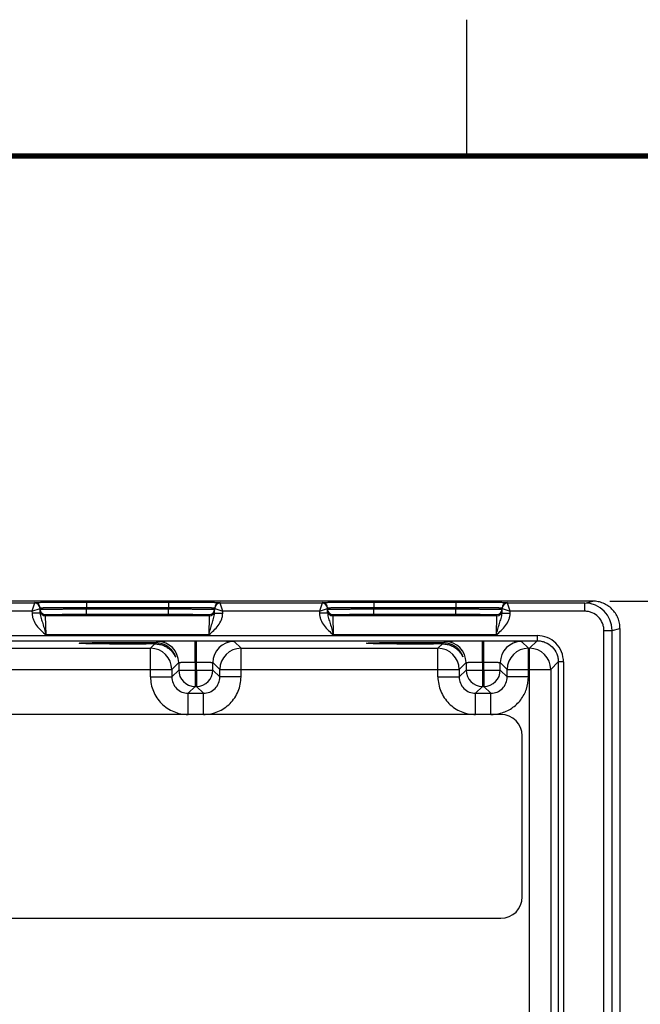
# Model space of a CAD drawing. Header units: inches. Extents: x 0 to 34, y 0 to 22.
# Tile 89 of 101: x 19.6 to 21.9, y 18.4 to 22. Entities that reach past the tile are written whole.
import ezdxf

# ---------------------------------------------------------------- set-up
doc = ezdxf.new("R2010")
doc.units = ezdxf.units.IN
doc.header["$LTSCALE"] = 1.87
doc.header["$MEASUREMENT"] = 0
doc.layers.get('0').update_dxf_attribs({"linetype": 'CONTINUOUS'})
doc.layers.add('DIMENSIONS', color=7, linetype='CONTINUOUS')
doc.styles.get("Standard").update_dxf_attribs({"font": 'txt', "width": 0.8})
doc.dimstyles.new('DIMSTYLE_1', dxfattribs={"dimtxt": 0.125, "dimasz": 0.18, "dimexe": 0.125, "dimexo": 0.0625, "dimgap": 0.0625, "dimtad": 0, "dimtih": 1, "dimtoh": 1, "dimzin": 4, "dimdsep": 46, "dimtxsty": 'STANDARD', "dimblk": '_FILLED', "dimblk1": '_FILLED', "dimblk2": '_FILLED', "dimcen": 0.09, "dimazin": 1, "dimtp": 0.001, "dimtm": 0.001, "dimtfac": 1, "dimtofl": 0, "dimtmove": 0, "dimatfit": 3, "dimldrblk": '_FILLED', "dimfxl": 1, "dimtolj": 1, "dimtzin": 4, "dimarcsym": 0})

# ---------------------------------------------------------------- blocks, each defined once
blk = doc.blocks.new('_FILLED')
at = {"color": 0, "linetype": 'BYBLOCK'}
blk.add_solid([(0, 0), (-1, 0.174), (-1, -0.174)], dxfattribs=at)
blk = doc.blocks.new('*D7')
at = {"layer": 'DIMENSIONS', "color": 2, "linetype": 'CONTINUOUS'}
for p, q in [((21.776, 19.8657), (22.6885, 19.8657)), ((22.5635, 19.8657), (22.5635, 18.2562)), ((22.5635, 16.3967), (22.5635, 18.0062)), ((21.776, 16.3967), (22.6885, 16.3967))]:
    blk.add_line(p, q, dxfattribs=at)
at = {"layer": 'DIMENSIONS', "color": 2, "linetype": 'CONTINUOUS', "xscale": 0.18, "yscale": 0.18, "zscale": 0.18}
for p, rotation in [((22.5635, 19.8657), 90), ((22.5635, 16.3967), 270)]:
    blk.add_blockref('_FILLED', p, dxfattribs=dict(at, rotation=rotation))
at = {"layer": 'DIMENSIONS', "color": 2, "linetype": 'CONTINUOUS', "insert": (22.5635, 18.1937), "char_height": 0.125, "width": 1.125, "attachment_point": 2, "line_spacing_factor": 0.9}
blk.add_mtext('3.47{\\ftxt.shx;\\W1.000000;\\H0.125000; }[88.1]', dxfattribs=at)

msp = doc.modelspace()

# ---------------------------------------------------------------- linework, layer by layer
at = {"color": 2, "linetype": 'CONTINUOUS'}
msp.add_line((21.25, 22), (21.25, 21.5), dxfattribs=at)
at = {"color": 7, "linetype": 'CONTINUOUS'}
for p, q in [((21.7135, 19.8657), (17.1957, 19.8657)), ((19.6651, 19.8585), (19.2909, 19.8585)), ((19.6651, 19.8585), (19.6553, 19.8285)), ((19.6651, 19.8585), (19.6651, 19.861)), ((19.855, 19.8618), (20.1559, 19.8618)), ((19.855, 19.8618), (19.855, 19.8422)), ((19.855, 19.8422), (20.1559, 19.8422)), ((19.8551, 19.8372), (19.855, 19.8422)), ((20.1559, 19.8618), (20.1559, 19.8422)), ((20.1559, 19.8372), (20.1559, 19.8422)), ((20.3459, 19.861), (20.3459, 19.8585)), ((20.7201, 19.8585), (20.3459, 19.8585)), ((20.3557, 19.8285), (20.3459, 19.8585)), ((20.7201, 19.8585), (20.7103, 19.8285)), ((20.7201, 19.8585), (20.7201, 19.861)), ((20.91, 19.8618), (21.2109, 19.8618)), ((20.91, 19.8618), (20.91, 19.8422)), ((20.91, 19.8422), (21.2109, 19.8422)), ((20.9101, 19.8372), (20.91, 19.8422)), ((21.2109, 19.8618), (21.2109, 19.8422)), ((21.2109, 19.8372), (21.2109, 19.8422)), ((21.4009, 19.861), (21.4009, 19.8585)), ((21.6845, 19.8585), (21.4009, 19.8585)), ((21.4107, 19.8285), (21.4009, 19.8585)), ((21.6845, 19.8585), (21.7135, 19.8657)), ((21.6845, 19.8285), (21.6845, 19.8585)), ((19.6553, 19.8285), (19.3007, 19.8285)), ((19.6553, 19.8285), (19.6851, 19.8388)), ((19.6553, 19.8285), (19.6554, 19.8213)), ((19.6854, 19.8218), (19.6554, 19.8213)), ((19.6854, 19.8218), (19.6851, 19.8413)), ((19.7053, 19.8116), (19.7052, 19.8162)), ((20.3057, 19.8116), (19.7053, 19.8116)), ((19.7068, 19.7416), (19.7053, 19.8116)), ((19.8118, 19.8157), (19.8154, 19.816)), ((19.8154, 19.8154), (19.8118, 19.8157)), ((19.822, 19.8152), (19.8154, 19.8154)), ((19.8167, 19.8153), (19.8158, 19.8154)), ((19.8177, 19.8153), (19.8167, 19.8153)), ((19.8197, 19.8152), (19.8177, 19.8153)), ((19.822, 19.8152), (19.8197, 19.8152)), ((19.8248, 19.8151), (19.822, 19.8152)), ((19.8279, 19.815), (19.8248, 19.8151)), ((19.8315, 19.815), (19.8279, 19.815)), ((19.8355, 19.8149), (19.8315, 19.815)), ((19.8399, 19.8148), (19.8355, 19.8149)), ((19.8448, 19.8148), (19.8399, 19.8148)), ((19.8502, 19.8147), (19.8448, 19.8148)), ((19.8561, 19.8146), (19.8502, 19.8147)), ((19.8551, 19.8372), (20.1559, 19.8372)), ((19.8551, 19.8176), (19.8551, 19.8372)), ((19.8551, 19.8176), (20.1559, 19.8176)), ((19.8624, 19.8146), (19.8561, 19.8146)), ((19.8693, 19.8145), (19.8624, 19.8146)), ((19.8766, 19.8144), (19.8693, 19.8145)), ((19.8845, 19.8144), (19.8766, 19.8144)), ((19.893, 19.8143), (19.8845, 19.8144)), ((19.9021, 19.8143), (19.893, 19.8143)), ((19.9118, 19.8142), (19.9021, 19.8143)), ((19.9221, 19.8142), (19.9118, 19.8142)), ((19.9332, 19.8141), (19.9221, 19.8142)), ((19.9449, 19.8141), (19.9332, 19.8141)), ((19.9573, 19.8141), (19.9449, 19.8141)), ((19.9703, 19.814), (19.9573, 19.8141)), ((19.984, 19.814), (19.9703, 19.814)), ((19.9984, 19.814), (19.984, 19.814)), ((20.0135, 19.814), (19.9984, 19.814)), ((20.024, 19.814), (20.0135, 19.814)), ((20.0349, 19.814), (20.024, 19.814)), ((20.0464, 19.8141), (20.0349, 19.814)), ((20.0581, 19.8141), (20.0464, 19.8141)), ((20.0697, 19.8141), (20.0581, 19.8141)), ((20.0808, 19.8141), (20.0697, 19.8141)), ((20.091, 19.8142), (20.0808, 19.8141)), ((20.1003, 19.8142), (20.091, 19.8142)), ((20.109, 19.8143), (20.1003, 19.8142)), ((20.1171, 19.8143), (20.109, 19.8143)), ((20.1248, 19.8144), (20.1171, 19.8143)), ((20.1319, 19.8144), (20.1248, 19.8144)), ((20.1385, 19.8145), (20.1319, 19.8144)), ((20.1473, 19.8146), (20.1385, 19.8145)), ((20.1549, 19.8146), (20.1473, 19.8146)), ((20.1617, 19.8147), (20.1549, 19.8146)), ((20.1559, 19.8176), (20.1559, 19.8372)), ((20.1677, 19.8148), (20.1617, 19.8147)), ((20.173, 19.8149), (20.1677, 19.8148)), ((20.1777, 19.8149), (20.173, 19.8149)), ((20.1819, 19.815), (20.1777, 19.8149)), ((20.1855, 19.8151), (20.1819, 19.815)), ((20.1876, 19.8151), (20.1855, 19.8151)), ((20.1895, 19.8152), (20.1876, 19.8151)), ((20.1956, 19.8154), (20.189, 19.8152)), ((20.1912, 19.8152), (20.1895, 19.8152)), ((20.1927, 19.8153), (20.1912, 19.8152)), ((20.194, 19.8153), (20.1927, 19.8153)), ((20.195, 19.8154), (20.194, 19.8153)), ((20.1959, 19.8154), (20.195, 19.8154)), ((20.1956, 19.816), (20.1992, 19.8157)), ((20.1992, 19.8157), (20.1956, 19.8154)), ((20.3057, 19.8116), (20.3042, 19.7416)), ((20.3058, 19.8162), (20.3057, 19.8116)), ((20.3256, 19.8218), (20.3259, 19.8413)), ((20.3256, 19.8218), (20.3556, 19.8213)), ((20.3259, 19.8388), (20.3557, 19.8285)), ((20.3556, 19.8213), (20.3557, 19.8285)), ((20.7103, 19.8285), (20.3557, 19.8285)), ((20.7103, 19.8285), (20.7401, 19.8388)), ((20.7103, 19.8285), (20.7104, 19.8213)), ((20.7404, 19.8218), (20.7104, 19.8213)), ((20.7404, 19.8218), (20.7401, 19.8413)), ((20.7603, 19.8116), (20.7602, 19.8162)), ((21.3607, 19.8116), (20.7603, 19.8116)), ((20.7618, 19.7416), (20.7603, 19.8116)), ((20.8668, 19.8157), (20.8704, 19.816)), ((20.8704, 19.8154), (20.8668, 19.8157)), ((20.877, 19.8152), (20.8704, 19.8154)), ((20.8717, 19.8153), (20.8708, 19.8154)), ((20.8727, 19.8153), (20.8717, 19.8153)), ((20.8747, 19.8152), (20.8727, 19.8153)), ((20.877, 19.8152), (20.8747, 19.8152)), ((20.8798, 19.8151), (20.877, 19.8152)), ((20.8829, 19.815), (20.8798, 19.8151)), ((20.8865, 19.815), (20.8829, 19.815)), ((20.8905, 19.8149), (20.8865, 19.815)), ((20.8949, 19.8148), (20.8905, 19.8149)), ((20.8998, 19.8148), (20.8949, 19.8148)), ((20.9052, 19.8147), (20.8998, 19.8148)), ((20.9111, 19.8146), (20.9052, 19.8147)), ((20.9101, 19.8372), (21.2109, 19.8372)), ((20.9101, 19.8176), (20.9101, 19.8372)), ((20.9101, 19.8176), (21.2109, 19.8176)), ((20.9174, 19.8146), (20.9111, 19.8146)), ((20.9243, 19.8145), (20.9174, 19.8146)), ((20.9316, 19.8144), (20.9243, 19.8145)), ((20.9395, 19.8144), (20.9316, 19.8144)), ((20.948, 19.8143), (20.9395, 19.8144)), ((20.9571, 19.8143), (20.948, 19.8143)), ((20.9668, 19.8142), (20.9571, 19.8143)), ((20.9771, 19.8142), (20.9668, 19.8142)), ((20.9882, 19.8141), (20.9771, 19.8142)), ((20.9999, 19.8141), (20.9882, 19.8141)), ((21.0123, 19.8141), (20.9999, 19.8141)), ((21.0253, 19.814), (21.0123, 19.8141)), ((21.039, 19.814), (21.0253, 19.814)), ((21.0534, 19.814), (21.039, 19.814)), ((21.0685, 19.814), (21.0534, 19.814)), ((21.079, 19.814), (21.0685, 19.814)), ((21.0899, 19.814), (21.079, 19.814)), ((21.1014, 19.8141), (21.0899, 19.814)), ((21.1131, 19.8141), (21.1014, 19.8141)), ((21.1247, 19.8141), (21.1131, 19.8141)), ((21.1358, 19.8141), (21.1247, 19.8141)), ((21.146, 19.8142), (21.1358, 19.8141)), ((21.1553, 19.8142), (21.146, 19.8142)), ((21.164, 19.8143), (21.1553, 19.8142)), ((21.1721, 19.8143), (21.164, 19.8143)), ((21.1798, 19.8144), (21.1721, 19.8143)), ((21.1869, 19.8144), (21.1798, 19.8144)), ((21.1935, 19.8145), (21.1869, 19.8144)), ((21.2023, 19.8146), (21.1935, 19.8145)), ((21.2099, 19.8146), (21.2023, 19.8146)), ((21.2167, 19.8147), (21.2099, 19.8146)), ((21.2109, 19.8176), (21.2109, 19.8372)), ((21.2227, 19.8148), (21.2167, 19.8147)), ((21.228, 19.8149), (21.2227, 19.8148)), ((21.2327, 19.8149), (21.228, 19.8149)), ((21.2369, 19.815), (21.2327, 19.8149)), ((21.2405, 19.8151), (21.2369, 19.815)), ((21.2426, 19.8151), (21.2405, 19.8151)), ((21.2445, 19.8152), (21.2426, 19.8151)), ((21.2506, 19.8154), (21.244, 19.8152)), ((21.2462, 19.8152), (21.2445, 19.8152)), ((21.2477, 19.8153), (21.2462, 19.8152)), ((21.249, 19.8153), (21.2477, 19.8153)), ((21.25, 19.8154), (21.249, 19.8153)), ((21.2509, 19.8154), (21.25, 19.8154)), ((21.2506, 19.816), (21.2542, 19.8157)), ((21.2542, 19.8157), (21.2506, 19.8154)), ((21.3607, 19.8116), (21.3592, 19.7416)), ((21.3608, 19.8162), (21.3607, 19.8116)), ((21.3806, 19.8218), (21.3809, 19.8413)), ((21.3806, 19.8218), (21.4106, 19.8213)), ((21.3809, 19.8388), (21.4107, 19.8285)), ((21.4106, 19.8213), (21.4107, 19.8285)), ((21.6845, 19.8285), (21.4107, 19.8285)), ((17.464, 19.7394), (21.5092, 19.7394)), ((20.3042, 19.7416), (19.7068, 19.7416)), ((21.3592, 19.7416), (20.7618, 19.7416)), ((21.5092, 19.7394), (21.5092, 19.7204)), ((21.7545, 19.7585), (21.7845, 19.7585)), ((21.7545, 16.504), (21.7545, 19.7585)), ((21.7845, 19.7585), (21.8135, 19.7657)), ((21.7845, 16.504), (21.7845, 19.7585)), ((21.8135, 19.7657), (21.8135, 16.4967)), ((17.464, 19.7204), (21.5092, 19.7204)), ((20.0904, 19.6926), (20.1065, 19.7087)), ((20.1115, 19.7137), (20.1157, 19.7179)), ((20.2537, 19.7203), (20.2593, 19.7203)), ((20.2537, 19.6423), (20.2537, 19.7203)), ((20.2593, 19.6423), (20.2593, 19.7203)), ((20.3973, 19.7179), (20.4226, 19.6926)), ((21.1454, 19.6926), (21.1615, 19.7087)), ((21.1665, 19.7137), (21.1707, 19.7179)), ((21.3087, 19.7203), (21.3143, 19.7203)), ((21.3087, 19.6423), (21.3087, 19.7203)), ((21.3143, 19.6423), (21.3143, 19.7203)), ((21.4523, 19.7179), (21.4776, 19.6926)), ((21.5092, 19.7204), (21.4814, 19.6926)), ((19.3676, 19.6926), (20.0904, 19.6926)), ((20.0904, 19.5876), (20.0904, 19.6926)), ((20.4226, 19.6926), (21.1454, 19.6926)), ((20.4226, 19.5876), (20.4226, 19.6926)), ((21.1454, 19.5876), (21.1454, 19.6926)), ((21.4776, 19.6926), (21.4814, 19.6926)), ((21.4776, 19.5876), (21.4776, 19.6926)), ((21.4814, 16.5699), (21.4814, 19.6926)), ((20.1937, 19.64), (20.1684, 19.6146)), ((20.1937, 19.64), (20.1937, 19.6129)), ((20.2537, 19.6423), (20.2593, 19.6423)), ((20.2537, 19.6423), (20.2537, 19.6129)), ((20.2593, 19.6129), (20.2593, 19.6423)), ((20.3193, 19.6129), (20.3193, 19.64)), ((20.3193, 19.64), (20.3446, 19.6146)), ((21.2487, 19.64), (21.2234, 19.6146)), ((21.2487, 19.64), (21.2487, 19.6129)), ((21.3087, 19.6423), (21.3143, 19.6423)), ((21.3087, 19.6423), (21.3087, 19.6129)), ((21.3143, 19.6129), (21.3143, 19.6423)), ((21.3743, 19.6129), (21.3743, 19.64)), ((21.3743, 19.64), (21.3996, 19.6146)), ((21.5872, 19.6424), (21.5594, 19.6146)), ((21.6062, 19.6424), (21.5872, 19.6424)), ((21.5872, 19.6424), (21.5872, 16.62)), ((21.6062, 19.6424), (21.6062, 16.62)), ((19.2896, 19.6146), (20.1684, 19.6146)), ((20.1684, 19.6146), (20.1684, 19.5876)), ((20.1937, 19.6129), (20.1684, 19.5876)), ((20.1937, 19.6129), (20.3193, 19.6129)), ((20.2537, 19.6129), (20.2537, 19.5529)), ((20.2593, 19.6129), (20.2593, 19.5529)), ((20.3193, 19.6129), (20.3446, 19.5876)), ((20.3446, 19.6146), (21.2234, 19.6146)), ((20.3446, 19.5876), (20.3446, 19.6146)), ((21.2234, 19.6146), (21.2234, 19.5876)), ((21.2487, 19.6129), (21.2234, 19.5876)), ((21.2487, 19.6129), (21.3743, 19.6129)), ((21.3087, 19.6129), (21.3087, 19.5529)), ((21.3143, 19.6129), (21.3143, 19.5529)), ((21.3743, 19.6129), (21.3996, 19.5876)), ((21.3996, 19.6146), (21.5594, 19.6146)), ((21.3996, 19.5876), (21.3996, 19.6146)), ((21.5594, 19.6146), (21.5594, 16.6478)), ((20.0904, 19.5876), (20.1684, 19.5876)), ((20.2537, 19.5529), (20.2283, 19.5276)), ((20.2537, 19.5529), (20.2593, 19.5529)), ((20.2593, 19.5529), (20.2847, 19.5276)), ((20.4226, 19.5876), (20.3446, 19.5876)), ((21.1454, 19.5876), (21.2234, 19.5876)), ((21.3087, 19.5529), (21.2833, 19.5276)), ((21.3087, 19.5529), (21.3143, 19.5529)), ((21.3143, 19.5529), (21.3397, 19.5276)), ((21.4776, 19.5876), (21.3996, 19.5876)), ((20.2283, 19.5276), (20.2847, 19.5276)), ((20.2283, 19.4496), (20.2283, 19.5276)), ((20.2847, 19.4496), (20.2847, 19.5276)), ((21.2833, 19.5276), (21.3397, 19.5276)), ((21.2833, 19.4496), (21.2833, 19.5276)), ((21.3397, 19.4496), (21.3397, 19.5276)), ((21.3763, 19.4496), (17.5968, 19.4496)), ((21.4551, 18.7803), (21.4551, 19.3709)), ((17.5968, 18.7016), (21.3763, 18.7016))]:
    msp.add_line(p, q, dxfattribs=at)
at = {"color": 7, "linetype": 'CONTINUOUS', "const_width": 0.02}
msp.add_lwpolyline([(33.5, 21.5), (0.5, 21.5)], dxfattribs=at)
at = {"color": 7, "linetype": 'CONTINUOUS'}
for points in [[(19.8158, 19.8154), (19.815, 19.8154), (19.8148, 19.8154), (19.8145, 19.8154), (19.8143, 19.8155), (19.8141, 19.8155), (19.814, 19.8155)], [(20.197, 19.8155), (20.197, 19.8155), (20.1969, 19.8155), (20.1967, 19.8155), (20.1965, 19.8154), (20.1962, 19.8154), (20.1959, 19.8154)], [(20.8708, 19.8154), (20.87, 19.8154), (20.8698, 19.8154), (20.8695, 19.8154), (20.8693, 19.8155), (20.8691, 19.8155), (20.869, 19.8155)], [(21.252, 19.8155), (21.252, 19.8155), (21.2519, 19.8155), (21.2517, 19.8155), (21.2515, 19.8154), (21.2512, 19.8154), (21.2509, 19.8154)]]:
    msp.add_lwpolyline(points, dxfattribs=at)
for centre, radius, start, end in [((19.6651, 19.841), 0.02, 1.0006, 89.9999), ((19.6651, 19.8385), 0.02, 1.0006, 89.9999), ((19.6651, 19.8385), 0.02, 8.1775, 10.8856), ((20.3459, 19.841), 0.02, 90.0001, 178.9994), ((20.3459, 19.8385), 0.02, 90.0018, 178.9994), ((20.3459, 19.8385), 0.02, 169.1149, 171.8231), ((20.7201, 19.841), 0.02, 1.0006, 89.9999), ((20.7201, 19.8385), 0.02, 1.0006, 89.9999), ((20.7201, 19.8385), 0.02, 8.1775, 10.8856), ((21.4009, 19.841), 0.02, 90.0001, 178.9994), ((21.4009, 19.8385), 0.02, 90.0018, 178.9994), ((21.4009, 19.8385), 0.02, 169.1149, 171.8231), ((21.6845, 19.7585), 0.1, 0.0021, 90.0015), ((19.6651, 19.8385), 0.02, 1.0086, 8.1788), ((19.7053, 19.8363), 0.0201, 181.0723, 200.7062), ((19.7053, 19.8316), 0.02, 181.0014, 270.0008), ((19.7052, 19.8362), 0.02, 200.7796, 270.0003), ((20.3057, 19.8316), 0.02, 269.9992, 358.9986), ((20.3058, 19.8362), 0.02, 269.9992, 358.9986), ((20.3459, 19.8385), 0.02, 171.8218, 178.9914), ((20.7201, 19.8385), 0.02, 1.0086, 8.1788), ((20.7603, 19.8363), 0.0201, 181.0723, 200.7062), ((20.7603, 19.8316), 0.02, 181.0014, 270.0008), ((20.7602, 19.8362), 0.02, 200.7796, 270.0003), ((21.3607, 19.8316), 0.02, 269.9992, 358.9986), ((21.3608, 19.8362), 0.02, 269.9992, 358.9986), ((21.4009, 19.8385), 0.02, 171.8218, 178.9914), ((21.5092, 19.6424), 0.097, 359.9965, 90.0035), ((20.1157, 19.6399), 0.078, 0.0209, 89.9791), ((20.3973, 19.6399), 0.078, 90.0209, 179.9791), ((21.1707, 19.6399), 0.078, 0.0209, 89.9791), ((21.4523, 19.6399), 0.078, 90.0209, 179.9791), ((20.0903, 19.6146), 0.078, 0.021, 89.979), ((20.4227, 19.6146), 0.078, 90.021, 179.979), ((21.1453, 19.6146), 0.078, 0.021, 89.979), ((21.4777, 19.6146), 0.078, 90.021, 179.979), ((21.4814, 19.6146), 0.078, 0.021, 89.979), ((20.2537, 19.613), 0.06, 180.021, 269.979), ((20.2593, 19.613), 0.06, 270.0209, 359.9791), ((21.3087, 19.613), 0.06, 180.021, 269.979), ((21.3143, 19.613), 0.06, 270.0209, 359.9791), ((21.3397, 19.5876), 0.138, 269.9994, 284.8919), ((21.3763, 19.3709), 0.0787, 0, 90), ((21.3763, 18.7803), 0.0787, 270, 360)]:
    msp.add_arc(centre, radius, start, end, dxfattribs=at)
for points, knots in [([(19.6651, 19.861), (19.6651, 19.861), (19.6652, 19.861), (19.6653, 19.861), (19.6656, 19.8611), (19.666, 19.8611), (19.6665, 19.8611), (19.6675, 19.8611), (19.6689, 19.8612), (19.6709, 19.8612), (19.6734, 19.8612), (19.6763, 19.8613), (19.6797, 19.8613), (19.6834, 19.8613), (19.6893, 19.8614), (19.6976, 19.8615), (19.7087, 19.8615), (19.7211, 19.8616), (19.7349, 19.8616), (19.7498, 19.8617), (19.7658, 19.8617), (19.7886, 19.8618), (19.8185, 19.8618), (19.8427, 19.8618), (19.855, 19.8618)], [0, 0, 0, 0, 0.000318, 0.001226, 0.002732, 0.004837, 0.007542, 0.010844, 0.019232, 0.029982, 0.043067, 0.058459, 0.076118, 0.096003, 0.118066, 0.168509, 0.226962, 0.292862, 0.365575, 0.444399, 0.528576, 0.617294, 0.804899, 1, 1, 1, 1]), ([(19.6851, 19.8413), (19.6851, 19.8414), (19.6852, 19.8414), (19.6853, 19.8414), (19.6856, 19.8414), (19.6859, 19.8415), (19.6864, 19.8415), (19.6872, 19.8415), (19.6885, 19.8416), (19.6903, 19.8416), (19.6925, 19.8417), (19.6951, 19.8417), (19.6981, 19.8418), (19.7015, 19.8418), (19.7067, 19.8419), (19.7142, 19.8419), (19.7241, 19.842), (19.7352, 19.8421), (19.7475, 19.8421), (19.7609, 19.8422), (19.7752, 19.8422), (19.7956, 19.8422), (19.8223, 19.8422), (19.844, 19.8422), (19.855, 19.8422)], [0, 0, 0, 0, 0.000343, 0.001258, 0.002769, 0.004877, 0.007583, 0.010885, 0.019273, 0.030022, 0.043107, 0.058497, 0.076154, 0.096037, 0.118098, 0.168537, 0.226986, 0.292882, 0.365592, 0.444413, 0.528588, 0.617304, 0.804905, 1, 1, 1, 1]), ([(20.1559, 19.8618), (20.1683, 19.8618), (20.1925, 19.8618), (20.2224, 19.8618), (20.2452, 19.8617), (20.2612, 19.8617), (20.2761, 19.8616), (20.2898, 19.8616), (20.3023, 19.8615), (20.3134, 19.8615), (20.3217, 19.8614), (20.3275, 19.8613), (20.3313, 19.8613), (20.3347, 19.8613), (20.3376, 19.8612), (20.3401, 19.8612), (20.3421, 19.8612), (20.3435, 19.8611), (20.3444, 19.8611), (20.345, 19.8611), (20.3453, 19.8611), (20.3456, 19.861), (20.3458, 19.861), (20.3459, 19.861), (20.3459, 19.861)], [0, 0, 0, 0, 0.195101, 0.382706, 0.471424, 0.555601, 0.634425, 0.707138, 0.773038, 0.831491, 0.881934, 0.903997, 0.923882, 0.941541, 0.956933, 0.970018, 0.980768, 0.989156, 0.992458, 0.995163, 0.997268, 0.998774, 0.999682, 1, 1, 1, 1]), ([(20.1559, 19.8422), (20.167, 19.8422), (20.1887, 19.8422), (20.2154, 19.8422), (20.2358, 19.8422), (20.2501, 19.8422), (20.2634, 19.8421), (20.2758, 19.8421), (20.2869, 19.842), (20.2968, 19.8419), (20.3042, 19.8419), (20.3095, 19.8418), (20.3129, 19.8418), (20.3158, 19.8417), (20.3185, 19.8417), (20.3207, 19.8416), (20.3225, 19.8416), (20.3238, 19.8415), (20.3246, 19.8415), (20.3251, 19.8415), (20.3254, 19.8414), (20.3257, 19.8414), (20.3258, 19.8414), (20.3259, 19.8414), (20.3259, 19.8413)], [0, 0, 0, 0, 0.195095, 0.382696, 0.471412, 0.555586, 0.634408, 0.707118, 0.773014, 0.831463, 0.881902, 0.903963, 0.923846, 0.941503, 0.956893, 0.969977, 0.980727, 0.989115, 0.992417, 0.995123, 0.997231, 0.998742, 0.999657, 1, 1, 1, 1]), ([(20.7201, 19.861), (20.7201, 19.861), (20.7202, 19.861), (20.7203, 19.861), (20.7206, 19.8611), (20.721, 19.8611), (20.7215, 19.8611), (20.7225, 19.8611), (20.7239, 19.8612), (20.7259, 19.8612), (20.7284, 19.8612), (20.7313, 19.8613), (20.7347, 19.8613), (20.7384, 19.8613), (20.7443, 19.8614), (20.7526, 19.8615), (20.7637, 19.8615), (20.7761, 19.8616), (20.7899, 19.8616), (20.8048, 19.8617), (20.8208, 19.8617), (20.8436, 19.8618), (20.8735, 19.8618), (20.8977, 19.8618), (20.91, 19.8618)], [0, 0, 0, 0, 0.000318, 0.001226, 0.002732, 0.004837, 0.007542, 0.010844, 0.019232, 0.029982, 0.043067, 0.058459, 0.076118, 0.096003, 0.118066, 0.168509, 0.226962, 0.292862, 0.365575, 0.444399, 0.528576, 0.617294, 0.804899, 1, 1, 1, 1]), ([(20.7401, 19.8413), (20.7401, 19.8414), (20.7402, 19.8414), (20.7403, 19.8414), (20.7406, 19.8414), (20.7409, 19.8415), (20.7414, 19.8415), (20.7422, 19.8415), (20.7435, 19.8416), (20.7453, 19.8416), (20.7475, 19.8417), (20.7501, 19.8417), (20.7531, 19.8418), (20.7565, 19.8418), (20.7617, 19.8419), (20.7692, 19.8419), (20.7791, 19.842), (20.7902, 19.8421), (20.8025, 19.8421), (20.8159, 19.8422), (20.8302, 19.8422), (20.8506, 19.8422), (20.8773, 19.8422), (20.899, 19.8422), (20.91, 19.8422)], [0, 0, 0, 0, 0.000343, 0.001258, 0.002769, 0.004877, 0.007583, 0.010885, 0.019273, 0.030022, 0.043107, 0.058497, 0.076154, 0.096037, 0.118098, 0.168537, 0.226986, 0.292882, 0.365592, 0.444413, 0.528588, 0.617304, 0.804905, 1, 1, 1, 1]), ([(21.2109, 19.8618), (21.2233, 19.8618), (21.2475, 19.8618), (21.2774, 19.8618), (21.3002, 19.8617), (21.3162, 19.8617), (21.3311, 19.8616), (21.3448, 19.8616), (21.3573, 19.8615), (21.3684, 19.8615), (21.3767, 19.8614), (21.3825, 19.8613), (21.3863, 19.8613), (21.3897, 19.8613), (21.3926, 19.8612), (21.3951, 19.8612), (21.3971, 19.8612), (21.3985, 19.8611), (21.3994, 19.8611), (21.4, 19.8611), (21.4003, 19.8611), (21.4006, 19.861), (21.4008, 19.861), (21.4009, 19.861), (21.4009, 19.861)], [0, 0, 0, 0, 0.195101, 0.382706, 0.471424, 0.555601, 0.634425, 0.707138, 0.773038, 0.831491, 0.881934, 0.903997, 0.923882, 0.941541, 0.956933, 0.970018, 0.980768, 0.989156, 0.992458, 0.995163, 0.997268, 0.998774, 0.999682, 1, 1, 1, 1]), ([(21.2109, 19.8422), (21.222, 19.8422), (21.2437, 19.8422), (21.2704, 19.8422), (21.2908, 19.8422), (21.3051, 19.8422), (21.3184, 19.8421), (21.3308, 19.8421), (21.3419, 19.842), (21.3518, 19.8419), (21.3592, 19.8419), (21.3645, 19.8418), (21.3679, 19.8418), (21.3708, 19.8417), (21.3735, 19.8417), (21.3757, 19.8416), (21.3775, 19.8416), (21.3788, 19.8415), (21.3796, 19.8415), (21.3801, 19.8415), (21.3804, 19.8414), (21.3807, 19.8414), (21.3808, 19.8414), (21.3809, 19.8414), (21.3809, 19.8413)], [0, 0, 0, 0, 0.195095, 0.382696, 0.471412, 0.555586, 0.634408, 0.707118, 0.773014, 0.831463, 0.881902, 0.903963, 0.923846, 0.941503, 0.956893, 0.969977, 0.980727, 0.989115, 0.992417, 0.995123, 0.997231, 0.998742, 0.999657, 1, 1, 1, 1]), ([(21.8135, 19.7657), (21.8135, 19.7723), (21.8122, 19.7854), (21.8065, 19.8042), (21.7972, 19.8216), (21.7847, 19.8369), (21.7694, 19.8494), (21.752, 19.8587), (21.7331, 19.8644), (21.72, 19.8657), (21.7135, 19.8657)], [0, 0, 0, 0, 0.125, 0.25, 0.375001, 0.500001, 0.625002, 0.750003, 0.875003, 1, 1, 1, 1]), ([(19.6554, 19.8213), (19.6555, 19.8172), (19.6564, 19.8091), (19.6612, 19.7934), (19.6716, 19.7756), (19.6883, 19.7576), (19.7006, 19.7469), (19.7068, 19.7416)], [0, 0, 0, 0, 0.125019, 0.25007, 0.499711, 0.749754, 1, 1, 1, 1]), ([(19.6852, 19.8359), (19.6852, 19.8359), (19.6853, 19.8359), (19.6854, 19.8359), (19.6857, 19.836), (19.686, 19.836), (19.6865, 19.836), (19.6873, 19.836), (19.6886, 19.8361), (19.6904, 19.8361), (19.6926, 19.8362), (19.6952, 19.8362), (19.6982, 19.8363), (19.7016, 19.8363), (19.7068, 19.8364), (19.7143, 19.8365), (19.7242, 19.8366), (19.7353, 19.8367), (19.7476, 19.8368), (19.761, 19.8368), (19.7753, 19.8369), (19.7957, 19.837), (19.8224, 19.8371), (19.8441, 19.8372), (19.8551, 19.8372)], [0, 0, 0, 0, 0.00033, 0.001241, 0.002749, 0.004856, 0.007562, 0.010864, 0.019252, 0.030002, 0.043087, 0.058477, 0.076135, 0.096019, 0.118081, 0.168521, 0.22697, 0.292867, 0.365576, 0.444398, 0.528573, 0.61729, 0.804895, 1, 1, 1, 1]), ([(19.6854, 19.8218), (19.6855, 19.8185), (19.6864, 19.8119), (19.6889, 19.8023), (19.6918, 19.7928), (19.696, 19.7798), (19.701, 19.7627), (19.7049, 19.7487), (19.7068, 19.7416)], [0, 0, 0, 0, 0.120107, 0.238269, 0.357049, 0.478558, 0.733293, 1, 1, 1, 1]), ([(19.7052, 19.8162), (19.7052, 19.8163), (19.7053, 19.8163), (19.7054, 19.8163), (19.7056, 19.8163), (19.7061, 19.8164), (19.7069, 19.8164), (19.7082, 19.8165), (19.7098, 19.8166), (19.7117, 19.8166), (19.714, 19.8167), (19.7178, 19.8168), (19.7233, 19.8169), (19.7308, 19.817), (19.7396, 19.8171), (19.7494, 19.8172), (19.7603, 19.8173), (19.7721, 19.8173), (19.7847, 19.8174), (19.8027, 19.8175), (19.8262, 19.8175), (19.8454, 19.8176), (19.8551, 19.8176)], [0, 0, 0, 0, 0.000367, 0.001291, 0.002806, 0.004918, 0.010931, 0.019321, 0.030071, 0.043156, 0.058545, 0.076201, 0.118142, 0.168576, 0.22702, 0.29291, 0.365614, 0.44443, 0.5286, 0.617312, 0.804907, 1, 1, 1, 1]), ([(19.8154, 19.816), (19.8185, 19.8162), (19.8264, 19.8164), (19.8409, 19.8166), (19.8601, 19.8168), (19.8938, 19.8171), (19.9427, 19.8173), (20.0055, 19.8174), (20.0683, 19.8173), (20.1172, 19.8171), (20.1508, 19.8168), (20.1701, 19.8166), (20.1845, 19.8164), (20.1925, 19.8162), (20.1956, 19.816)], [0, 0, 0, 0, 0.024296, 0.062623, 0.113842, 0.176452, 0.328169, 0.500009, 0.671848, 0.823561, 0.886168, 0.937384, 0.975708, 1, 1, 1, 1]), ([(20.189, 19.8152), (20.1797, 19.8149), (20.1562, 19.8146), (20.1148, 19.8143), (20.0629, 19.8141), (20.0055, 19.814), (19.948, 19.8141), (19.8961, 19.8143), (19.8547, 19.8146), (19.8312, 19.8149), (19.822, 19.8152)], [0, 0, 0, 0, 0.075827, 0.192379, 0.338469, 0.50007, 0.661661, 0.807722, 0.924229, 1, 1, 1, 1]), ([(20.1559, 19.8372), (20.1669, 19.8372), (20.1886, 19.8371), (20.2153, 19.837), (20.2357, 19.8369), (20.25, 19.8368), (20.2633, 19.8368), (20.2757, 19.8367), (20.2868, 19.8366), (20.2967, 19.8365), (20.3041, 19.8364), (20.3094, 19.8363), (20.3128, 19.8363), (20.3158, 19.8362), (20.3184, 19.8362), (20.3206, 19.8361), (20.3224, 19.8361), (20.3237, 19.836), (20.3245, 19.836), (20.325, 19.836), (20.3253, 19.836), (20.3256, 19.8359), (20.3257, 19.8359), (20.3258, 19.8359), (20.3258, 19.8359)], [0, 0, 0, 0, 0.195105, 0.382709, 0.471426, 0.555601, 0.634423, 0.707133, 0.773029, 0.831479, 0.881919, 0.90398, 0.923864, 0.941522, 0.956913, 0.969998, 0.980748, 0.989136, 0.992438, 0.995144, 0.997251, 0.998759, 0.99967, 1, 1, 1, 1]), ([(20.1559, 19.8176), (20.1656, 19.8176), (20.1847, 19.8175), (20.2083, 19.8175), (20.2263, 19.8174), (20.2389, 19.8173), (20.2507, 19.8173), (20.2616, 19.8172), (20.2714, 19.8171), (20.2802, 19.817), (20.2877, 19.8169), (20.2932, 19.8168), (20.2969, 19.8167), (20.2992, 19.8166), (20.3012, 19.8166), (20.3028, 19.8165), (20.3041, 19.8164), (20.3049, 19.8164), (20.3054, 19.8163), (20.3056, 19.8163), (20.3057, 19.8163), (20.3058, 19.8163), (20.3058, 19.8162)], [0, 0, 0, 0, 0.195093, 0.382688, 0.4714, 0.55557, 0.634386, 0.70709, 0.77298, 0.831424, 0.881858, 0.923799, 0.941455, 0.956844, 0.969929, 0.980679, 0.989069, 0.995082, 0.997194, 0.998709, 0.999633, 1, 1, 1, 1]), ([(20.3042, 19.7416), (20.3061, 19.7487), (20.3099, 19.7626), (20.315, 19.7797), (20.3192, 19.7928), (20.3221, 19.8023), (20.3246, 19.8119), (20.3255, 19.8185), (20.3256, 19.8218)], [0, 0, 0, 0, 0.266708, 0.521449, 0.642959, 0.761737, 0.879896, 1, 1, 1, 1]), ([(20.3042, 19.7416), (20.3103, 19.7469), (20.3227, 19.7576), (20.3394, 19.7756), (20.3498, 19.7934), (20.3545, 19.8091), (20.3555, 19.8172), (20.3556, 19.8213)], [0, 0, 0, 0, 0.250246, 0.500289, 0.74993, 0.874981, 1, 1, 1, 1]), ([(20.7104, 19.8213), (20.7105, 19.8172), (20.7114, 19.8091), (20.7162, 19.7934), (20.7266, 19.7756), (20.7433, 19.7576), (20.7556, 19.7469), (20.7618, 19.7416)], [0, 0, 0, 0, 0.125019, 0.25007, 0.499711, 0.749754, 1, 1, 1, 1]), ([(20.7402, 19.8359), (20.7402, 19.8359), (20.7403, 19.8359), (20.7404, 19.8359), (20.7407, 19.836), (20.741, 19.836), (20.7415, 19.836), (20.7423, 19.836), (20.7436, 19.8361), (20.7454, 19.8361), (20.7476, 19.8362), (20.7502, 19.8362), (20.7532, 19.8363), (20.7566, 19.8363), (20.7618, 19.8364), (20.7693, 19.8365), (20.7792, 19.8366), (20.7903, 19.8367), (20.8026, 19.8368), (20.816, 19.8368), (20.8303, 19.8369), (20.8507, 19.837), (20.8774, 19.8371), (20.8991, 19.8372), (20.9101, 19.8372)], [0, 0, 0, 0, 0.00033, 0.001241, 0.002749, 0.004856, 0.007562, 0.010864, 0.019252, 0.030002, 0.043087, 0.058477, 0.076135, 0.096019, 0.118081, 0.168521, 0.22697, 0.292867, 0.365576, 0.444398, 0.528573, 0.61729, 0.804895, 1, 1, 1, 1]), ([(20.7404, 19.8218), (20.7405, 19.8185), (20.7414, 19.8119), (20.7439, 19.8023), (20.7468, 19.7928), (20.751, 19.7798), (20.756, 19.7627), (20.7599, 19.7487), (20.7618, 19.7416)], [0, 0, 0, 0, 0.120107, 0.238269, 0.357049, 0.478558, 0.733293, 1, 1, 1, 1]), ([(20.7602, 19.8162), (20.7602, 19.8163), (20.7603, 19.8163), (20.7604, 19.8163), (20.7606, 19.8163), (20.7611, 19.8164), (20.7619, 19.8164), (20.7632, 19.8165), (20.7648, 19.8166), (20.7667, 19.8166), (20.769, 19.8167), (20.7728, 19.8168), (20.7783, 19.8169), (20.7858, 19.817), (20.7946, 19.8171), (20.8044, 19.8172), (20.8153, 19.8173), (20.8271, 19.8173), (20.8397, 19.8174), (20.8577, 19.8175), (20.8812, 19.8175), (20.9004, 19.8176), (20.9101, 19.8176)], [0, 0, 0, 0, 0.000367, 0.001291, 0.002806, 0.004918, 0.010931, 0.019321, 0.030071, 0.043156, 0.058545, 0.076201, 0.118142, 0.168576, 0.22702, 0.29291, 0.365614, 0.44443, 0.5286, 0.617312, 0.804907, 1, 1, 1, 1]), ([(20.8704, 19.816), (20.8735, 19.8162), (20.8814, 19.8164), (20.8959, 19.8166), (20.9151, 19.8168), (20.9488, 19.8171), (20.9977, 19.8173), (21.0605, 19.8174), (21.1233, 19.8173), (21.1722, 19.8171), (21.2058, 19.8168), (21.2251, 19.8166), (21.2395, 19.8164), (21.2475, 19.8162), (21.2506, 19.816)], [0, 0, 0, 0, 0.024296, 0.062623, 0.113842, 0.176452, 0.328169, 0.500009, 0.671848, 0.823561, 0.886168, 0.937384, 0.975708, 1, 1, 1, 1]), ([(21.244, 19.8152), (21.2347, 19.8149), (21.2112, 19.8146), (21.1698, 19.8143), (21.1179, 19.8141), (21.0605, 19.814), (21.003, 19.8141), (20.9511, 19.8143), (20.9097, 19.8146), (20.8862, 19.8149), (20.877, 19.8152)], [0, 0, 0, 0, 0.075827, 0.192379, 0.338469, 0.50007, 0.661661, 0.807722, 0.924229, 1, 1, 1, 1]), ([(21.2109, 19.8372), (21.2219, 19.8372), (21.2436, 19.8371), (21.2703, 19.837), (21.2907, 19.8369), (21.305, 19.8368), (21.3183, 19.8368), (21.3307, 19.8367), (21.3418, 19.8366), (21.3517, 19.8365), (21.3591, 19.8364), (21.3644, 19.8363), (21.3678, 19.8363), (21.3708, 19.8362), (21.3734, 19.8362), (21.3756, 19.8361), (21.3774, 19.8361), (21.3787, 19.836), (21.3795, 19.836), (21.38, 19.836), (21.3803, 19.836), (21.3806, 19.8359), (21.3807, 19.8359), (21.3808, 19.8359), (21.3808, 19.8359)], [0, 0, 0, 0, 0.195105, 0.382709, 0.471426, 0.555601, 0.634423, 0.707133, 0.773029, 0.831479, 0.881919, 0.90398, 0.923864, 0.941522, 0.956913, 0.969998, 0.980748, 0.989136, 0.992438, 0.995144, 0.997251, 0.998759, 0.99967, 1, 1, 1, 1]), ([(21.2109, 19.8176), (21.2206, 19.8176), (21.2397, 19.8175), (21.2633, 19.8175), (21.2813, 19.8174), (21.2939, 19.8173), (21.3057, 19.8173), (21.3166, 19.8172), (21.3264, 19.8171), (21.3352, 19.817), (21.3427, 19.8169), (21.3482, 19.8168), (21.3519, 19.8167), (21.3542, 19.8166), (21.3562, 19.8166), (21.3578, 19.8165), (21.3591, 19.8164), (21.3599, 19.8164), (21.3604, 19.8163), (21.3606, 19.8163), (21.3607, 19.8163), (21.3608, 19.8163), (21.3608, 19.8162)], [0, 0, 0, 0, 0.195093, 0.382688, 0.4714, 0.55557, 0.634386, 0.70709, 0.77298, 0.831424, 0.881858, 0.923799, 0.941455, 0.956844, 0.969929, 0.980679, 0.989069, 0.995082, 0.997194, 0.998709, 0.999633, 1, 1, 1, 1]), ([(21.3592, 19.7416), (21.3611, 19.7487), (21.3649, 19.7626), (21.37, 19.7797), (21.3742, 19.7928), (21.3771, 19.8023), (21.3796, 19.8119), (21.3805, 19.8185), (21.3806, 19.8218)], [0, 0, 0, 0, 0.266708, 0.521449, 0.642959, 0.761737, 0.879896, 1, 1, 1, 1]), ([(21.3592, 19.7416), (21.3653, 19.7469), (21.3777, 19.7576), (21.3944, 19.7756), (21.4048, 19.7934), (21.4095, 19.8091), (21.4105, 19.8172), (21.4106, 19.8213)], [0, 0, 0, 0, 0.250246, 0.500289, 0.74993, 0.874981, 1, 1, 1, 1]), ([(21.7545, 19.7585), (21.7545, 19.7631), (21.7536, 19.7722), (21.7483, 19.7898), (21.7353, 19.8093), (21.7158, 19.8223), (21.6983, 19.8276), (21.6891, 19.8285), (21.6845, 19.8285)], [0, 0, 0, 0, 0.125302, 0.250603, 0.5, 0.749396, 0.874697, 1, 1, 1, 1]), ([(19.8283, 19.7112), (19.8283, 19.7113), (19.8285, 19.7114), (19.8288, 19.7115), (19.8293, 19.7116), (19.8301, 19.7117), (19.831, 19.7118), (19.8327, 19.7119), (19.8353, 19.7121), (19.839, 19.7123), (19.8436, 19.7125), (19.8489, 19.7127), (19.8549, 19.7129), (19.8617, 19.713), (19.8721, 19.7133), (19.8866, 19.7135), (19.9056, 19.7138), (19.9266, 19.714), (19.949, 19.7142), (19.9725, 19.7143), (19.9967, 19.7143), (20.0288, 19.7143), (20.0671, 19.7142), (20.0972, 19.7139), (20.1115, 19.7137)], [0, 0, 0, 0, 0.000527, 0.001708, 0.003612, 0.006247, 0.009612, 0.013706, 0.02406, 0.037277, 0.053314, 0.072106, 0.09354, 0.117501, 0.143877, 0.203413, 0.271045, 0.345417, 0.425153, 0.50873, 0.594531, 0.680933, 0.848958, 1, 1, 1, 1]), ([(20.1065, 19.7087), (20.0922, 19.7085), (20.0622, 19.7083), (20.0242, 19.7081), (19.9925, 19.7081), (19.9688, 19.7082), (19.9458, 19.7083), (19.9239, 19.7085), (19.9035, 19.7087), (19.8849, 19.7089), (19.8709, 19.7092), (19.8608, 19.7094), (19.8542, 19.7096), (19.8483, 19.7098), (19.8432, 19.71), (19.8388, 19.7102), (19.8351, 19.7104), (19.8326, 19.7105), (19.831, 19.7107), (19.83, 19.7108), (19.8293, 19.7109), (19.8288, 19.711), (19.8285, 19.7111), (19.8283, 19.7112), (19.8283, 19.7112)], [0, 0, 0, 0, 0.153931, 0.323259, 0.409813, 0.495497, 0.578743, 0.657984, 0.731768, 0.798768, 0.857675, 0.88376, 0.90745, 0.928637, 0.947209, 0.96306, 0.976127, 0.986373, 0.990428, 0.993765, 0.996382, 0.998278, 0.999463, 1, 1, 1, 1]), ([(20.1065, 19.7087), (20.1123, 19.7088), (20.1235, 19.7077), (20.1388, 19.7029), (20.1499, 19.6971), (20.1574, 19.6917), (20.1624, 19.6875), (20.1668, 19.6831), (20.1706, 19.6787), (20.1738, 19.6744), (20.1762, 19.6708), (20.1778, 19.6682), (20.1788, 19.6664), (20.1797, 19.6648), (20.1803, 19.6636), (20.1807, 19.6627), (20.181, 19.6622), (20.1812, 19.6618), (20.1814, 19.6615), (20.1816, 19.6613), (20.1817, 19.6612), (20.1818, 19.6611), (20.1818, 19.6612), (20.1818, 19.6613)], [0, 0, 0, 0, 0.185652, 0.354795, 0.509195, 0.581476, 0.650545, 0.716319, 0.778474, 0.836442, 0.889279, 0.913273, 0.93526, 0.954816, 0.971457, 0.9785, 0.984586, 0.989645, 0.993613, 0.996431, 0.998082, 0.998799, 1, 1, 1, 1]), ([(20.1115, 19.7137), (20.117, 19.7136), (20.1276, 19.7123), (20.1421, 19.7072), (20.1542, 19.7001), (20.164, 19.6917), (20.1705, 19.684), (20.1746, 19.6778), (20.1771, 19.6734), (20.1791, 19.6693), (20.1803, 19.6662), (20.1811, 19.664), (20.1815, 19.6628), (20.1817, 19.6619), (20.1818, 19.6614), (20.1818, 19.6613)], [0, 0, 0, 0, 0.177027, 0.338591, 0.487028, 0.624175, 0.750204, 0.808455, 0.862714, 0.911747, 0.953415, 0.970469, 0.9843, 0.994307, 1, 1, 1, 1]), ([(20.1157, 19.7179), (20.1158, 19.718), (20.1161, 19.7181), (20.1167, 19.7182), (20.1177, 19.7183), (20.1189, 19.7184), (20.1205, 19.7185), (20.1232, 19.7187), (20.1273, 19.7189), (20.1332, 19.7191), (20.1402, 19.7193), (20.1482, 19.7195), (20.1573, 19.7196), (20.1673, 19.7198), (20.1821, 19.72), (20.2021, 19.7202), (20.2274, 19.7203), (20.2448, 19.7203), (20.2537, 19.7203)], [0, 0, 0, 0, 0.002193, 0.006647, 0.013411, 0.022485, 0.033853, 0.04749, 0.081447, 0.124043, 0.174882, 0.233486, 0.299305, 0.371722, 0.450054, 0.621469, 0.80711, 1, 1, 1, 1]), ([(20.2593, 19.7203), (20.2682, 19.7203), (20.2856, 19.7203), (20.3109, 19.7202), (20.3309, 19.72), (20.3457, 19.7198), (20.3557, 19.7196), (20.3648, 19.7195), (20.3728, 19.7193), (20.3798, 19.7191), (20.3857, 19.7189), (20.3898, 19.7187), (20.3925, 19.7185), (20.3941, 19.7184), (20.3953, 19.7183), (20.3963, 19.7182), (20.3969, 19.7181), (20.3972, 19.718), (20.3973, 19.7179)], [0, 0, 0, 0, 0.19289, 0.378531, 0.549946, 0.628278, 0.700695, 0.766514, 0.825118, 0.875957, 0.918553, 0.95251, 0.966147, 0.977515, 0.986589, 0.993353, 0.997807, 1, 1, 1, 1]), ([(20.8833, 19.7112), (20.8833, 19.7113), (20.8835, 19.7114), (20.8838, 19.7115), (20.8843, 19.7116), (20.8851, 19.7117), (20.886, 19.7118), (20.8877, 19.7119), (20.8903, 19.7121), (20.894, 19.7123), (20.8986, 19.7125), (20.9039, 19.7127), (20.9099, 19.7129), (20.9167, 19.713), (20.9271, 19.7133), (20.9416, 19.7135), (20.9606, 19.7138), (20.9816, 19.714), (21.004, 19.7142), (21.0275, 19.7143), (21.0517, 19.7143), (21.0838, 19.7143), (21.1221, 19.7142), (21.1522, 19.7139), (21.1665, 19.7137)], [0, 0, 0, 0, 0.000527, 0.001708, 0.003612, 0.006247, 0.009612, 0.013706, 0.02406, 0.037277, 0.053314, 0.072106, 0.09354, 0.117501, 0.143877, 0.203413, 0.271045, 0.345417, 0.425153, 0.50873, 0.594531, 0.680933, 0.848958, 1, 1, 1, 1]), ([(21.1615, 19.7087), (21.1472, 19.7085), (21.1172, 19.7083), (21.0792, 19.7081), (21.0475, 19.7081), (21.0238, 19.7082), (21.0008, 19.7083), (20.9789, 19.7085), (20.9585, 19.7087), (20.9399, 19.7089), (20.9259, 19.7092), (20.9158, 19.7094), (20.9092, 19.7096), (20.9033, 19.7098), (20.8982, 19.71), (20.8938, 19.7102), (20.8901, 19.7104), (20.8876, 19.7105), (20.886, 19.7107), (20.885, 19.7108), (20.8843, 19.7109), (20.8838, 19.711), (20.8835, 19.7111), (20.8833, 19.7112), (20.8833, 19.7112)], [0, 0, 0, 0, 0.153931, 0.323259, 0.409813, 0.495497, 0.578743, 0.657984, 0.731768, 0.798768, 0.857675, 0.88376, 0.90745, 0.928637, 0.947209, 0.96306, 0.976127, 0.986373, 0.990428, 0.993765, 0.996382, 0.998278, 0.999463, 1, 1, 1, 1]), ([(21.1615, 19.7087), (21.1673, 19.7088), (21.1785, 19.7077), (21.1938, 19.7029), (21.2049, 19.6971), (21.2124, 19.6917), (21.2174, 19.6875), (21.2218, 19.6831), (21.2256, 19.6787), (21.2288, 19.6744), (21.2312, 19.6708), (21.2328, 19.6682), (21.2338, 19.6664), (21.2347, 19.6648), (21.2353, 19.6636), (21.2357, 19.6627), (21.236, 19.6622), (21.2362, 19.6618), (21.2364, 19.6615), (21.2366, 19.6613), (21.2367, 19.6612), (21.2368, 19.6611), (21.2368, 19.6612), (21.2368, 19.6613)], [0, 0, 0, 0, 0.185652, 0.354795, 0.509195, 0.581476, 0.650545, 0.716319, 0.778475, 0.836442, 0.889279, 0.913273, 0.93526, 0.954816, 0.971457, 0.9785, 0.984586, 0.989645, 0.993613, 0.996431, 0.998082, 0.998799, 1, 1, 1, 1]), ([(21.1665, 19.7137), (21.172, 19.7136), (21.1826, 19.7123), (21.1971, 19.7072), (21.2092, 19.7001), (21.219, 19.6917), (21.2255, 19.684), (21.2296, 19.6778), (21.2321, 19.6734), (21.2341, 19.6693), (21.2353, 19.6662), (21.2361, 19.664), (21.2365, 19.6628), (21.2367, 19.6619), (21.2368, 19.6614), (21.2368, 19.6613)], [0, 0, 0, 0, 0.177027, 0.338592, 0.487029, 0.624175, 0.750203, 0.808454, 0.862713, 0.911747, 0.953415, 0.970469, 0.9843, 0.994307, 1, 1, 1, 1]), ([(21.1707, 19.7179), (21.1708, 19.718), (21.1711, 19.7181), (21.1717, 19.7182), (21.1727, 19.7183), (21.1739, 19.7184), (21.1755, 19.7185), (21.1782, 19.7187), (21.1823, 19.7189), (21.1882, 19.7191), (21.1952, 19.7193), (21.2032, 19.7195), (21.2123, 19.7196), (21.2223, 19.7198), (21.2371, 19.72), (21.2571, 19.7202), (21.2824, 19.7203), (21.2998, 19.7203), (21.3087, 19.7203)], [0, 0, 0, 0, 0.002193, 0.006647, 0.013411, 0.022485, 0.033853, 0.04749, 0.081447, 0.124043, 0.174882, 0.233486, 0.299305, 0.371722, 0.450054, 0.621469, 0.80711, 1, 1, 1, 1]), ([(21.3143, 19.7203), (21.3232, 19.7203), (21.3406, 19.7203), (21.3659, 19.7202), (21.3859, 19.72), (21.4007, 19.7198), (21.4107, 19.7196), (21.4198, 19.7195), (21.4278, 19.7193), (21.4348, 19.7191), (21.4407, 19.7189), (21.4448, 19.7187), (21.4475, 19.7185), (21.4491, 19.7184), (21.4503, 19.7183), (21.4513, 19.7182), (21.4519, 19.7181), (21.4522, 19.718), (21.4523, 19.7179)], [0, 0, 0, 0, 0.19289, 0.378531, 0.549946, 0.628278, 0.700695, 0.766514, 0.825118, 0.875957, 0.918553, 0.95251, 0.966147, 0.977515, 0.986589, 0.993353, 0.997807, 1, 1, 1, 1]), ([(21.5092, 19.7204), (21.5143, 19.7204), (21.5245, 19.7194), (21.5441, 19.7135), (21.5658, 19.699), (21.5803, 19.6773), (21.5862, 19.6577), (21.5872, 19.6475), (21.5872, 19.6424)], [0, 0, 0, 0, 0.125301, 0.250603, 0.5, 0.749397, 0.874699, 1, 1, 1, 1]), ([(20.1937, 19.64), (20.1937, 19.64), (20.1939, 19.6401), (20.1943, 19.6403), (20.1952, 19.6405), (20.1967, 19.6407), (20.1988, 19.6409), (20.2013, 19.6411), (20.2043, 19.6413), (20.2078, 19.6415), (20.2134, 19.6417), (20.2211, 19.642), (20.2313, 19.6422), (20.2423, 19.6423), (20.2499, 19.6423), (20.2537, 19.6423)], [0, 0, 0, 0, 0.0028, 0.00757, 0.023736, 0.0489, 0.082925, 0.125527, 0.176326, 0.234854, 0.300571, 0.451055, 0.622156, 0.807459, 1, 1, 1, 1]), ([(20.2593, 19.6423), (20.2631, 19.6423), (20.2707, 19.6423), (20.2817, 19.6422), (20.2919, 19.642), (20.2996, 19.6417), (20.3052, 19.6415), (20.3087, 19.6413), (20.3117, 19.6411), (20.3142, 19.6409), (20.3163, 19.6407), (20.3178, 19.6405), (20.3187, 19.6403), (20.3191, 19.6401), (20.3193, 19.64), (20.3193, 19.64)], [0, 0, 0, 0, 0.192541, 0.377844, 0.548945, 0.699429, 0.765146, 0.823674, 0.874473, 0.917075, 0.9511, 0.976264, 0.99243, 0.9972, 1, 1, 1, 1]), ([(21.2487, 19.64), (21.2487, 19.64), (21.2489, 19.6401), (21.2493, 19.6403), (21.2502, 19.6405), (21.2517, 19.6407), (21.2538, 19.6409), (21.2563, 19.6411), (21.2593, 19.6413), (21.2628, 19.6415), (21.2684, 19.6417), (21.2761, 19.642), (21.2863, 19.6422), (21.2973, 19.6423), (21.3049, 19.6423), (21.3087, 19.6423)], [0, 0, 0, 0, 0.0028, 0.00757, 0.023736, 0.0489, 0.082925, 0.125527, 0.176326, 0.234854, 0.300571, 0.451055, 0.622156, 0.807459, 1, 1, 1, 1]), ([(21.3143, 19.6423), (21.3181, 19.6423), (21.3257, 19.6423), (21.3367, 19.6422), (21.3469, 19.642), (21.3546, 19.6417), (21.3602, 19.6415), (21.3637, 19.6413), (21.3667, 19.6411), (21.3692, 19.6409), (21.3713, 19.6407), (21.3728, 19.6405), (21.3737, 19.6403), (21.3741, 19.6401), (21.3743, 19.64), (21.3743, 19.64)], [0, 0, 0, 0, 0.192541, 0.377844, 0.548945, 0.699429, 0.765146, 0.823674, 0.874473, 0.917075, 0.9511, 0.976264, 0.99243, 0.9972, 1, 1, 1, 1]), ([(20.0904, 19.5876), (20.0904, 19.5786), (20.0922, 19.5605), (20.1001, 19.5344), (20.1129, 19.5104), (20.1302, 19.4894), (20.1512, 19.4721), (20.1752, 19.4593), (20.2012, 19.4514), (20.2193, 19.4496), (20.2283, 19.4496)], [0, 0, 0, 0, 0.124999, 0.25, 0.375, 0.5, 0.625, 0.750001, 0.875001, 1, 1, 1, 1]), ([(20.1684, 19.5876), (20.1684, 19.5798), (20.1715, 19.564), (20.1848, 19.544), (20.2048, 19.5307), (20.2205, 19.5276), (20.2283, 19.5276)], [0, 0, 0, 0, 0.249984, 0.5, 0.750016, 1, 1, 1, 1]), ([(20.2847, 19.4496), (20.2937, 19.4496), (20.3117, 19.4514), (20.3378, 19.4593), (20.3618, 19.4721), (20.3828, 19.4894), (20.4001, 19.5104), (20.4129, 19.5344), (20.4208, 19.5605), (20.4226, 19.5786), (20.4226, 19.5876)], [0, 0, 0, 0, 0.124999, 0.25, 0.375, 0.5, 0.625, 0.750001, 0.875001, 1, 1, 1, 1]), ([(20.2847, 19.5276), (20.2925, 19.5276), (20.3082, 19.5307), (20.3282, 19.544), (20.3415, 19.564), (20.3446, 19.5798), (20.3446, 19.5876)], [0, 0, 0, 0, 0.249984, 0.5, 0.750016, 1, 1, 1, 1]), ([(21.1454, 19.5876), (21.1454, 19.5786), (21.1472, 19.5605), (21.1551, 19.5344), (21.1679, 19.5104), (21.1852, 19.4894), (21.2062, 19.4721), (21.2302, 19.4593), (21.2562, 19.4514), (21.2743, 19.4496), (21.2833, 19.4496)], [0, 0, 0, 0, 0.124999, 0.25, 0.375, 0.5, 0.625, 0.750001, 0.875001, 1, 1, 1, 1]), ([(21.2234, 19.5876), (21.2234, 19.5798), (21.2265, 19.564), (21.2398, 19.544), (21.2598, 19.5307), (21.2755, 19.5276), (21.2833, 19.5276)], [0, 0, 0, 0, 0.249984, 0.5, 0.750016, 1, 1, 1, 1]), ([(21.3397, 19.5276), (21.3475, 19.5276), (21.3632, 19.5307), (21.3832, 19.544), (21.3965, 19.564), (21.3996, 19.5798), (21.3996, 19.5876)], [0, 0, 0, 0, 0.249984, 0.5, 0.750016, 1, 1, 1, 1]), ([(21.3751, 19.4542), (21.3896, 19.4581), (21.4176, 19.4707), (21.451, 19.502), (21.4726, 19.5423), (21.4776, 19.5726), (21.4776, 19.5876)], [0, 0, 0, 0, 0.250001, 0.500001, 0.750001, 1, 1, 1, 1])]:
    msp.add_open_spline(points, degree=3, knots=knots, dxfattribs=at)

# ---------------------------------------------------------------- dimensions: what is measured, and where the dimension line sits
at = {"layer": 'DIMENSIONS', "color": 2, "linetype": 'CONTINUOUS'}
dim = msp.add_linear_dim(base=(22.5635, 19.8657), p1=(21.7135, 16.3967), p2=(21.7135, 19.8657), angle=90, dimstyle='DIMSTYLE_1', dxfattribs=at)
dim.commit()
dim.dimension.update_dxf_attribs({"geometry": '*D7', "text_midpoint": (22.5635, 18.1312), "dimtype": 160})

doc.saveas('drawing.dxf')
